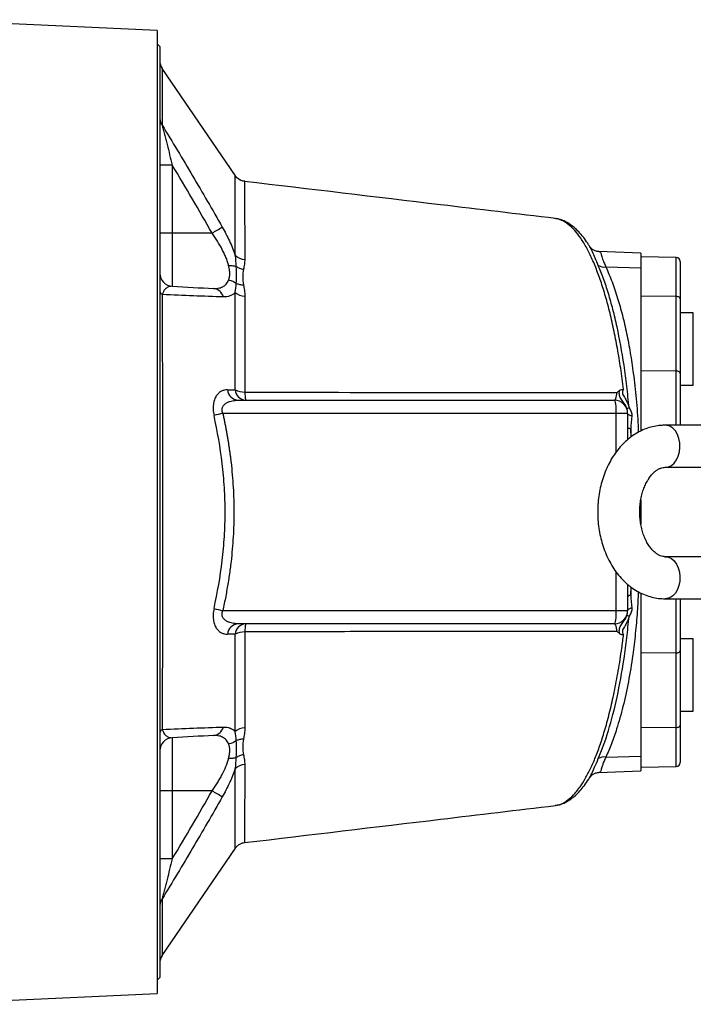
# Model space of a CAD drawing. Header units: millimetres. Extents: x 989 to 4240, y 1860 to 3510.
# Tile 8 of 9: x 3427 to 3940, y 2456 to 3205. Entities that reach past the tile are written whole.
import ezdxf

# ---------------------------------------------------------------- set-up
doc = ezdxf.new("R2010")
doc.units = ezdxf.units.MM
doc.header["$LTSCALE"] = 2

msp = doc.modelspace()

# ---------------------------------------------------------------- linework, layer by layer
at = {"color": 7, "linetype": 'Continuous', "lineweight": 25}
for p, q in [((3532.15, 3196.37), (3349.37, 3204.57)), ((3532.15, 3196.37), (3532.15, 2463.93)), ((3534.15, 3184.15), (3532.15, 3186.15)), ((3534.15, 3184.15), (3534.15, 2476.15)), ((3591.68, 3085.74), (3536.01, 3167.42)), ((3543.63, 3093.93), (3534.15, 3093.93)), ((3543.63, 3093.93), (3543.63, 3042.28)), ((3598.67, 3081.38), (3598.67, 3081.37)), ((3835.14, 3053.34), (3835.01, 3053.37)), ((3543.63, 3042.28), (3534.15, 3042.28)), ((3543.63, 3042.28), (3543.63, 3001.79)), ((3573.91, 3042.28), (3543.63, 3042.28)), ((3900.15, 3027.13), (3868.33, 3028.24)), ((3900.15, 3027.13), (3900.15, 3015.74)), ((3927.2, 3023.68), (3900.15, 3024.15)), ((3930.15, 3020.68), (3930.15, 2992.31)), ((3873.62, 3016.52), (3900.15, 3015.74)), ((3900.15, 3015.74), (3900.15, 2891.85)), ((3927.2, 2994.03), (3900.15, 2994.3)), ((3927.2, 2937.28), (3927.2, 2994.03)), ((3930.15, 2992.31), (3930.15, 2935.56)), ((3940.15, 2981.65), (3930.15, 2981.65)), ((3940.15, 2926.65), (3940.15, 2981.65)), ((3927.2, 2937.28), (3900.15, 2937.55)), ((3930.15, 2935.56), (3930.15, 2896.15)), ((3930.15, 2926.65), (3940.15, 2926.65)), ((3593.75, 2915.15), (3880.15, 2915.15)), ((3881.54, 2905.15), (3582.07, 2905.15)), ((3890.15, 2905.15), (3881.54, 2905.15)), ((3890.15, 2905.15), (3890.15, 2885.12)), ((3966.8, 2896.15), (3918.71, 2896.15)), ((3918.71, 2864.15), (3966.8, 2864.15)), ((3900.15, 2839.31), (3900.15, 2830.15)), ((3899.37, 2830.15), (3900.15, 2830.15)), ((3900.15, 2830.15), (3900.15, 2820.95)), ((3966.8, 2796.15), (3918.71, 2796.15)), ((3890.15, 2775.16), (3890.15, 2755.15)), ((3900.15, 2768.49), (3900.15, 2644.57)), ((3918.71, 2764.15), (3966.8, 2764.15)), ((3930.15, 2764.15), (3930.15, 2724.75)), ((3582.07, 2755.15), (3881.54, 2755.15)), ((3881.54, 2755.15), (3890.15, 2755.15)), ((3880.15, 2745.15), (3593.75, 2745.15)), ((3940.15, 2733.65), (3930.15, 2733.65)), ((3940.15, 2678.65), (3940.15, 2733.65)), ((3927.2, 2723.03), (3900.15, 2722.75)), ((3927.2, 2666.27), (3927.2, 2723.03)), ((3930.15, 2724.75), (3930.15, 2667.99)), ((3930.15, 2678.65), (3940.15, 2678.65)), ((3927.2, 2666.27), (3900.15, 2666)), ((3930.15, 2667.99), (3930.15, 2639.62)), ((3543.63, 2658.52), (3543.63, 2618.02)), ((3873.62, 2643.78), (3900.15, 2644.57)), ((3900.15, 2644.57), (3900.15, 2633.18)), ((3900.15, 2636.15), (3927.2, 2636.62)), ((3868.32, 2632.07), (3900.15, 2633.18)), ((3543.63, 2618.02), (3534.15, 2618.02)), ((3573.91, 2618.02), (3543.63, 2618.02)), ((3543.63, 2618.02), (3543.63, 2566.37)), ((3535.95, 2492.79), (3591.61, 2574.46)), ((3543.63, 2566.37), (3534.15, 2566.37)), ((3532.15, 2474.15), (3534.15, 2476.15)), ((3349.42, 2455.73), (3532.15, 2463.93))]:
    msp.add_line(p, q, dxfattribs=at)
at = {"color": 8, "linetype": 'Continuous', "lineweight": 25}
for p, q in [((3927.2, 2994.03), (3927.2, 3023.68)), ((3927.2, 2896.15), (3927.2, 2937.28)), ((3881.54, 2875.86), (3881.54, 2905.15)), ((3892.81, 2887.24), (3892.49, 2893.26)), ((3892.49, 2893.26), (3892.69, 2887.17)), ((3881.54, 2755.15), (3881.54, 2784.35)), ((3892.7, 2773.14), (3892.49, 2767.04)), ((3892.49, 2767.04), (3892.79, 2773.07)), ((3927.2, 2723.03), (3927.2, 2764.15)), ((3927.2, 2636.62), (3927.2, 2666.27))]:
    msp.add_line(p, q, dxfattribs=at)
at = {"color": 7, "linetype": 'Continuous', "lineweight": 25, "flags": 128}
for points in [[(3930.15, 2992.31), (3930.1, 2992.64), (3929.93, 2992.96), (3929.66, 2993.26), (3929.29, 2993.52), (3928.85, 2993.73), (3928.34, 2993.89), (3927.78, 2993.99), (3927.2, 2994.03)], [(3930.15, 2935.56), (3930.1, 2935.89), (3929.93, 2936.21), (3929.66, 2936.51), (3929.29, 2936.76), (3928.85, 2936.98), (3928.34, 2937.14), (3927.78, 2937.24), (3927.2, 2937.28)], [(3881.54, 2905.15), (3881.52, 2907.1), (3881.44, 2908.98), (3881.31, 2910.71), (3881.14, 2912.22), (3880.93, 2913.47), (3880.68, 2914.39), (3880.42, 2914.96), (3880.15, 2915.15)], [(3893.35, 2903.19), (3892.66, 2903.35), (3892.03, 2903.55), (3891.48, 2903.77), (3891.01, 2904.03), (3890.64, 2904.3), (3890.37, 2904.59), (3890.21, 2904.89), (3890.15, 2905.2)], [(3892.49, 2893.26), (3891.97, 2893.42), (3891.51, 2893.59), (3891.11, 2893.77), (3890.77, 2893.97), (3890.5, 2894.19), (3890.31, 2894.41), (3890.19, 2894.64), (3890.15, 2894.87)], [(3892.49, 2767.04), (3891.97, 2766.89), (3891.51, 2766.72), (3891.11, 2766.53), (3890.77, 2766.33), (3890.5, 2766.12), (3890.31, 2765.9), (3890.19, 2765.67), (3890.15, 2765.44)], [(3893.35, 2757.12), (3892.66, 2756.95), (3892.03, 2756.76), (3891.48, 2756.53), (3891.01, 2756.28), (3890.64, 2756.01), (3890.37, 2755.72), (3890.21, 2755.41), (3890.15, 2755.11)], [(3880.15, 2745.15), (3880.42, 2745.34), (3880.68, 2745.91), (3880.93, 2746.84), (3881.14, 2748.08), (3881.31, 2749.6), (3881.44, 2751.33), (3881.52, 2753.2), (3881.54, 2755.15)], [(3927.2, 2723.03), (3927.78, 2723.06), (3928.34, 2723.16), (3928.85, 2723.33), (3929.29, 2723.54), (3929.66, 2723.8), (3929.93, 2724.09), (3930.1, 2724.41), (3930.15, 2724.75)], [(3927.2, 2666.27), (3927.78, 2666.31), (3928.34, 2666.41), (3928.85, 2666.57), (3929.29, 2666.79), (3929.66, 2667.05), (3929.93, 2667.34), (3930.1, 2667.66), (3930.15, 2667.99)]]:
    msp.add_lwpolyline(points, dxfattribs=at)
at = {"color": 8, "linetype": 'Continuous', "lineweight": 25, "flags": 128}
for points in [[(3918.71, 2864.15), (3921.15, 2864.53), (3923.46, 2865.63), (3925.56, 2867.41), (3927.34, 2869.79), (3928.71, 2872.66), (3929.61, 2875.87), (3930.01, 2879.29), (3929.88, 2882.74), (3929.22, 2886.07), (3928.08, 2889.13), (3926.49, 2891.77), (3924.55, 2893.86), (3922.33, 2895.31), (3919.94, 2896.06), (3918.71, 2896.15)], [(3918.71, 2796.15), (3921.15, 2795.78), (3923.46, 2794.67), (3925.56, 2792.89), (3927.34, 2790.51), (3928.71, 2787.65), (3929.61, 2784.43), (3930.01, 2781.02), (3929.88, 2777.56), (3929.22, 2774.23), (3928.08, 2771.17), (3926.49, 2768.54), (3924.55, 2766.44), (3922.33, 2764.99), (3919.94, 2764.25), (3918.71, 2764.15)]]:
    msp.add_lwpolyline(points, dxfattribs=at)
at = {"color": 7, "linetype": 'Continuous', "lineweight": 25}
for centre, radius, start, end in [((3544.15, 3173.24), 10, 180.00134, 215.55433), ((3542.13, 3129.37), 7.97, 180.40143, 218.80622), ((3489.34, 3192.82), 172.66, 299.32648, 302.30206), ((3599.31, 3033.07), 10.83, 223.973, 267.06124), ((3927.15, 3020.68), 3, 0, 89), ((3544.15, 3011.77), 10, 180, 267), ((3872.52, 3026.2), 9.74, 241.34181, 276.49719), ((3537.79, 2998.64), 3.65, 185.37819, 240.91757), ((3574.07, 2991.43), 8.76, 15.21891, 84.74082), ((3599.1, 3006.04), 11.72, 229.37891, 268.52425), ((3594.43, 2923.96), 8.83, 186.04098, 265.60775), ((3600.13, 2923.96), 8.83, 186.50455, 265.71051), ((3598.73, 2939.41), 18.03, 245.86726, 270.54592), ((3620.55, 2920.21), 21.67, 176.89961, 193.49047), ((3880.15, 2905.15), 10, 0, 90), ((3890.07, 2912.54), 3.4, 259.87865, 290.11597), ((3623.3, 2715.93), 193.66, 102.29345, 104.33091), ((3623.3, 2944.37), 193.66, 255.66916, 257.70661), ((3880.15, 2755.15), 10, 270, 0), ((3890.07, 2747.76), 3.4, 69.88403, 100.12135), ((3594.43, 2736.34), 8.83, 94.39226, 173.95906), ((3600.13, 2736.35), 8.83, 94.2895, 173.49548), ((3620.55, 2740.1), 21.67, 166.50952, 183.10039), ((3598.73, 2720.89), 18.03, 89.45412, 114.13277), ((3574.07, 2668.88), 8.76, 275.25918, 344.78109), ((3599.1, 2654.26), 11.72, 91.47577, 130.62111), ((3537.79, 2661.66), 3.65, 119.08242, 174.62181), ((3544.15, 2648.53), 10, 93, 180), ((3872.52, 2634.1), 9.74, 83.50281, 118.65819), ((3599.31, 2627.23), 10.83, 92.93881, 136.02701), ((3927.15, 2639.62), 3, 271, 0), ((3489.34, 2467.48), 172.66, 57.69793, 60.67351), ((3542.13, 2530.94), 7.97, 141.19378, 179.59857), ((3544.15, 2487.07), 10, 145.03196, 179.99839)]:
    msp.add_arc(centre, radius, start, end, dxfattribs=at)
at = {"color": 8, "linetype": 'Continuous', "lineweight": 25}
for points, knots in [([(3535.89, 3167.33), (3535.89, 3167.33), (3535.89, 3167.32), (3535.89, 3164.77), (3535.89, 3160.82), (3535.89, 3156.16), (3535.9, 3150.33), (3535.9, 3143.3), (3535.9, 3134.83), (3535.91, 3127.99), (3535.91, 3124.37)], [0, 0, 0, 0, 0.113797, 0.282363, 0.398435, 0.514506, 0.630989, 0.74874, 0.866922, 1, 1, 1, 1]), ([(3591.51, 3025.55), (3591.52, 3029.58), (3591.53, 3037.62), (3591.55, 3048.3), (3591.56, 3057.88), (3591.57, 3066.41), (3591.58, 3073.65), (3591.59, 3079.48), (3591.59, 3083.5), (3591.59, 3085.67), (3591.59, 3085.68), (3591.59, 3085.68)], [0, 0, 0, 0, 0.10758, 0.21516, 0.325134, 0.435108, 0.554408, 0.673707, 0.796375, 0.919041, 1, 1, 1, 1]), ([(3598.67, 3081.37), (3598.67, 3081.38), (3598.67, 3081.39), (3598.67, 3079.31), (3598.67, 3075.47), (3598.68, 3069.76), (3598.69, 3062.57), (3598.7, 3054.23), (3598.71, 3044.92), (3598.73, 3034.38), (3598.75, 3026.3), (3598.75, 3022.26)], [0, 0, 0, 0, 0.08265, 0.201697, 0.320747, 0.44318, 0.565615, 0.673021, 0.780426, 0.890213, 1, 1, 1, 1]), ([(3887.09, 2923.3), (3886.74, 2926.05), (3885.7, 2934.21), (3883.72, 2947.27), (3881.04, 2962.24), (3878.02, 2976.42), (3874.7, 2989.64), (3871.14, 3001.7), (3867.34, 3012.66), (3863.31, 3022.48), (3859.02, 3031.16), (3854.53, 3038.54), (3849.84, 3044.61), (3844.99, 3049.17), (3840.07, 3052.29), (3836.77, 3052.99), (3835.14, 3053.34)], [0, 0, 0, 0, 0.03618, 0.107131, 0.178082, 0.251032, 0.323985, 0.395999, 0.468015, 0.54191, 0.615808, 0.691797, 0.767787, 0.845792, 0.923796, 1, 1, 1, 1]), ([(3867.84, 3017.65), (3867.03, 3019.56), (3865.41, 3023.4), (3863.41, 3028.06), (3862.09, 3031.04), (3861.27, 3032.14), (3861.17, 3032.27)], [0, 0, 0, 0, 0.31572, 0.63397, 0.954401, 1, 1, 1, 1]), ([(3868.35, 3028.2), (3868.75, 3028.06), (3869.58, 3027.77), (3870.24, 3025.41), (3871.24, 3021.75), (3872.82, 3018.28), (3873.62, 3016.52)], [0, 0, 0, 0, 0.2422, 0.502953, 0.748148, 1, 1, 1, 1]), ([(3873.62, 3016.52), (3875.2, 3012.87), (3878.35, 3005.56), (3882.52, 2993.18), (3886.22, 2980.03), (3889.43, 2966.18), (3892.22, 2951.4), (3894.72, 2934.83), (3896.72, 2916.32), (3897.95, 2901.2), (3898.21, 2892.45), (3898.27, 2890.73)], [0, 0, 0, 0, 0.1230704, 0.2461369, 0.3593413, 0.4729197, 0.5864814, 0.6996632, 0.8332955, 0.9672553, 1, 1, 1, 1]), ([(3898.3, 2769.49), (3898.06, 2764.49), (3897.53, 2753.62), (3896.09, 2737.57), (3893.92, 2719.51), (3890.84, 2700.79), (3886.72, 2681.94), (3882.32, 2666.4), (3877.93, 2653.71), (3875.05, 2647.09), (3873.62, 2643.78)], [0, 0, 0, 0, 0.096702, 0.209961, 0.322819, 0.473822, 0.625288, 0.776325, 0.888161, 1, 1, 1, 1]), ([(3835.14, 2607.13), (3836.27, 2607.27), (3839.12, 2607.62), (3843.71, 2610.19), (3848.89, 2614.63), (3853.67, 2620.53), (3858.02, 2627.4), (3861.96, 2634.95), (3865.82, 2643.76), (3869.53, 2653.76), (3873.19, 2665.3), (3876.71, 2678.38), (3880.07, 2693.17), (3883.11, 2709.27), (3885.43, 2724.07), (3886.64, 2733.55), (3887.09, 2737.01)], [0, 0, 0, 0, 0.052463, 0.133169, 0.21631, 0.299451, 0.365857, 0.43431, 0.502762, 0.572779, 0.642794, 0.719489, 0.796181, 0.875379, 0.954575, 1, 1, 1, 1]), ([(3873.62, 2643.78), (3873.11, 2642.72), (3872.1, 2640.58), (3870.89, 2637.26), (3870.09, 2634.18), (3869.36, 2632.53), (3868.79, 2631.99), (3868.34, 2632.09), (3868.29, 2632.1)], [0, 0, 0, 0, 0.147674, 0.297075, 0.552274, 0.813245, 0.981433, 1, 1, 1, 1]), ([(3598.75, 2638.05), (3598.74, 2633.56), (3598.73, 2624.6), (3598.71, 2612.91), (3598.69, 2602.65), (3598.68, 2594.13), (3598.68, 2587.47), (3598.67, 2582.53), (3598.67, 2579.64), (3598.67, 2578.44), (3598.67, 2578.76), (3598.67, 2578.78)], [0, 0, 0, 0, 0.122193, 0.244387, 0.370131, 0.495873, 0.61801, 0.740144, 0.865945, 0.991741, 1, 1, 1, 1]), ([(3861.17, 2628.02), (3861.77, 2629.06), (3863.06, 2631.29), (3865.06, 2636.1), (3866.87, 2640.36), (3867.84, 2642.65)], [0, 0, 0, 0, 0.287488, 0.616637, 1, 1, 1, 1]), ([(3591.59, 2574.47), (3591.59, 2574.46), (3591.59, 2574.14), (3591.59, 2575.32), (3591.59, 2578.13), (3591.59, 2583.13), (3591.58, 2589.95), (3591.57, 2598.5), (3591.55, 2608.76), (3591.54, 2620.69), (3591.52, 2630.06), (3591.51, 2634.75)], [0, 0, 0, 0, 0.006712, 0.129037, 0.251367, 0.377411, 0.503458, 0.625812, 0.748167, 0.874084, 1, 1, 1, 1]), ([(3535.91, 2535.93), (3535.91, 2531.58), (3535.9, 2522.88), (3535.9, 2512.34), (3535.89, 2503.81), (3535.89, 2497.57), (3535.89, 2493.95), (3535.89, 2492.4), (3535.89, 2492.79), (3535.89, 2492.83)], [0, 0, 0, 0, 0.161281, 0.322561, 0.488459, 0.654355, 0.816966, 0.979577, 1, 1, 1, 1])]:
    msp.add_open_spline(points, degree=3, knots=knots, dxfattribs=at)
at = {"color": 7, "linetype": 'Continuous', "lineweight": 25}
for points, knots in [([(3535.91, 3124.37), (3536.03, 3123.9), (3536.16, 3123.37), (3536.44, 3122.25), (3536.59, 3121.67), (3537.04, 3119.89), (3537.35, 3118.64), (3537.99, 3116.12), (3538.32, 3114.84), (3538.97, 3112.26), (3539.3, 3110.96), (3540.29, 3107.05), (3540.96, 3104.44), (3542.29, 3099.2), (3542.96, 3096.57), (3543.63, 3093.93)], [0, 0, 0, 0, 0.0625, 0.0625, 0.125, 0.125, 0.25, 0.25, 0.375, 0.375, 0.5, 0.5, 0.75, 0.75, 1, 1, 1, 1]), ([(3535.91, 3124.37), (3543.7, 3111.56), (3551.43, 3098.71), (3566.68, 3072.89), (3574.21, 3059.92), (3581.61, 3046.88)], [0, 0, 0, 0, 0.5, 0.5, 1, 1, 1, 1]), ([(3598.71, 3081.65), (3598.23, 3081.69), (3597, 3081.81), (3595.23, 3082.56), (3593.54, 3083.68), (3592.38, 3084.77), (3591.87, 3085.52), (3591.71, 3085.77)], [0, 0, 0, 0, 0.171972, 0.436632, 0.676314, 0.894545, 1, 1, 1, 1]), ([(3835.15, 3053.37), (3806.04, 3056.85), (3727.22, 3066.25), (3648.41, 3075.65), (3598.69, 3081.58)], [0, 0, 0, 0, 0.36928, 1, 1, 1, 1]), ([(3861.16, 3032.27), (3860.7, 3033.03), (3859.19, 3035.54), (3856.48, 3039.21), (3853.04, 3043.28), (3849.42, 3046.71), (3845.68, 3049.5), (3841.84, 3051.57), (3838.28, 3052.89), (3835.98, 3053.19), (3835.02, 3053.32)], [0, 0, 0, 0, 0.062342, 0.205246, 0.349301, 0.493498, 0.635803, 0.773839, 0.90577, 1, 1, 1, 1]), ([(3586.47, 3017.49), (3586.23, 3018.48), (3585.93, 3019.5), (3585.26, 3021.55), (3584.89, 3022.58), (3584.05, 3024.65), (3583.6, 3025.7), (3582.62, 3027.8), (3582.1, 3028.86), (3580.44, 3032.04), (3579.24, 3034.13), (3576.68, 3038.24), (3575.33, 3040.27), (3573.91, 3042.28)], [0, 0, 0, 0, 0.125, 0.125, 0.25, 0.25, 0.375, 0.375, 0.5, 0.5, 0.75, 0.75, 1, 1, 1, 1]), ([(3581.61, 3046.88), (3583.6, 3043.36), (3585.45, 3039.83), (3587.96, 3034.48), (3588.75, 3032.69), (3590.23, 3029.08), (3590.91, 3027.31), (3591.51, 3025.55)], [0, 0, 0, 0, 0.5, 0.5, 0.75, 0.75, 1, 1, 1, 1]), ([(3868.35, 3028.19), (3867.98, 3028.2), (3866.91, 3028.21), (3864.91, 3028.88), (3863.01, 3030.1), (3861.78, 3031.39), (3861.4, 3032), (3861.25, 3032.25)], [0, 0, 0, 0, 0.133383, 0.383022, 0.627111, 0.847575, 1, 1, 1, 1]), ([(3598.75, 3022.26), (3598.75, 3021.01), (3598.64, 3019.77), (3598.28, 3017.26), (3598.02, 3016), (3597.76, 3014.72)], [0, 0, 0, 0, 0.5, 0.5, 1, 1, 1, 1]), ([(3586.47, 3017.49), (3587.54, 3017.59), (3588.59, 3017.6), (3590.58, 3017.4), (3591.51, 3017.2), (3592.32, 3016.91)], [0, 0, 0, 0, 0.5, 0.5, 1, 1, 1, 1]), ([(3586.48, 3006.53), (3586.54, 3006.69), (3586.65, 3007), (3586.81, 3007.48), (3586.94, 3007.94), (3587.05, 3008.38), (3587.21, 3009.08), (3587.36, 3010.08), (3587.43, 3011.42), (3587.36, 3012.84), (3587.19, 3014.13), (3586.97, 3015.29), (3586.74, 3016.33), (3586.56, 3017.09), (3586.47, 3017.49)], [0, 0, 0, 0, 0.056515, 0.109735, 0.159667, 0.206317, 0.249696, 0.377352, 0.499103, 0.621321, 0.749708, 0.823789, 0.907209, 1, 1, 1, 1]), ([(3592.31, 3004.06), (3592.36, 3005.04), (3592.41, 3006.04), (3592.48, 3008.09), (3592.5, 3009.14), (3592.5, 3011.28), (3592.48, 3012.37), (3592.41, 3014.6), (3592.37, 3015.74), (3592.32, 3016.91)], [0, 0, 0, 0, 0.25, 0.25, 0.5, 0.5, 0.75, 0.75, 1, 1, 1, 1]), ([(3592.32, 3016.91), (3593.09, 3016.36), (3593.95, 3015.88), (3595.79, 3015.14), (3596.77, 3014.87), (3597.76, 3014.72)], [0, 0, 0, 0, 0.5, 0.5, 1, 1, 1, 1]), ([(3597.76, 3014.72), (3597.39, 3012.86), (3597.2, 3010.95), (3597.2, 3007.03), (3597.4, 3005.02), (3597.78, 3002.98)], [0, 0, 0, 0, 0.5, 0.5, 1, 1, 1, 1]), ([(3891.24, 2909.35), (3890.73, 2914.92), (3890.16, 2920.41), (3889.2, 2928.51), (3888.87, 2931.18), (3888.16, 2936.49), (3887.79, 2939.12), (3885.87, 2952.05), (3884.11, 2961.75), (3881.14, 2975.41), (3880.09, 2979.82), (3878.45, 2986.19), (3877.89, 2988.28), (3876.74, 2992.38), (3876.15, 2994.39), (3874.35, 3000.28), (3873.1, 3004.02), (3870.54, 3011.12), (3869.21, 3014.49), (3867.84, 3017.65)], [0, 0, 0, 0, 0.125, 0.125, 0.1875, 0.1875, 0.25, 0.25, 0.5, 0.5, 0.625, 0.625, 0.6875, 0.6875, 0.75, 0.75, 0.875, 0.875, 1, 1, 1, 1]), ([(3574.87, 3000.15), (3576.19, 3000.08), (3577.45, 3000.14), (3579.23, 3000.44), (3579.81, 3000.58), (3580.93, 3000.94), (3581.46, 3001.15), (3582.98, 3001.91), (3583.88, 3002.58), (3585.03, 3003.86), (3585.38, 3004.34), (3586, 3005.37), (3586.26, 3005.93), (3586.48, 3006.53)], [0, 0, 0, 0, 0.25, 0.25, 0.375, 0.375, 0.5, 0.5, 0.75, 0.75, 0.875, 0.875, 1, 1, 1, 1]), ([(3586.48, 3006.53), (3587.54, 3006.39), (3588.6, 3006.1), (3590.57, 3005.26), (3591.5, 3004.71), (3592.31, 3004.06)], [0, 0, 0, 0, 0.5, 0.5, 1, 1, 1, 1]), ([(3592.31, 3004.06), (3593.08, 3003.68), (3593.95, 3003.4), (3595.8, 3003.03), (3596.78, 3002.95), (3597.78, 3002.98)], [0, 0, 0, 0, 0.5, 0.5, 1, 1, 1, 1]), ([(3597.78, 3002.98), (3598.04, 3001.57), (3598.3, 3000.14), (3598.68, 2997.25), (3598.8, 2995.8), (3598.8, 2994.32)], [0, 0, 0, 0, 0.5, 0.5, 1, 1, 1, 1]), ([(3543.63, 3001.79), (3542.97, 3001.82), (3542.31, 3001.77), (3540.99, 3001.45), (3540.33, 3001.19), (3539.35, 3000.6), (3539.03, 3000.36), (3538.38, 2999.8), (3538.06, 2999.47), (3537.59, 2998.88), (3537.43, 2998.67), (3537.12, 2998.2), (3536.97, 2997.94), (3536.67, 2997.36), (3536.53, 2997.04), (3536.26, 2996.33), (3536.13, 2995.93), (3536.01, 2995.45)], [0, 0, 0, 0, 0.25, 0.25, 0.5, 0.5, 0.625, 0.625, 0.75, 0.75, 0.8125, 0.8125, 0.875, 0.875, 0.9375, 0.9375, 1, 1, 1, 1]), ([(3536.01, 2995.45), (3536.02, 2982.8), (3536.03, 2969.84), (3536.05, 2943.31), (3536.05, 2929.73), (3536.06, 2908.9), (3536.07, 2901.88), (3536.07, 2891.24), (3536.07, 2887.66), (3536.07, 2880.52), (3536.08, 2876.95), (3536.08, 2859.1), (3536.08, 2844.81), (3536.08, 2816.22), (3536.08, 2801.92), (3536.07, 2780.45), (3536.07, 2773.28), (3536.07, 2759.04), (3536.06, 2751.97), (3536.06, 2730.99), (3536.05, 2717.32), (3536.04, 2697.28), (3536.03, 2690.67), (3536.02, 2680.88), (3536.02, 2677.64), (3536.02, 2671.21), (3536.02, 2668.02), (3536.01, 2664.86)], [0, 0, 0, 0, 0.125, 0.125, 0.25, 0.25, 0.3125, 0.3125, 0.34375, 0.34375, 0.375, 0.375, 0.5, 0.5, 0.625, 0.625, 0.6875, 0.6875, 0.75, 0.75, 0.875, 0.875, 0.9375, 0.9375, 0.96875, 0.96875, 1, 1, 1, 1]), ([(3582.52, 2993.73), (3575.13, 2993.98), (3567.52, 2994.25), (3551.98, 2994.82), (3544.05, 2995.13), (3536.01, 2995.45)], [0, 0, 0, 0, 0.5, 0.5, 1, 1, 1, 1]), ([(3591.47, 2997.14), (3590.91, 2996.53), (3590.3, 2996), (3589.3, 2995.33), (3588.95, 2995.13), (3588.24, 2994.77), (3587.87, 2994.6), (3585.97, 2993.9), (3584.31, 2993.67), (3582.52, 2993.73)], [0, 0, 0, 0, 0.25, 0.25, 0.375, 0.375, 0.5, 0.5, 1, 1, 1, 1]), ([(3591.36, 2922.96), (3591.37, 2929.81), (3591.38, 2936.49), (3591.4, 2949.51), (3591.4, 2955.86), (3591.43, 2974.4), (3591.45, 2986.1), (3591.47, 2997.14)], [0, 0, 0, 0, 0.25, 0.25, 0.5, 0.5, 1, 1, 1, 1]), ([(3598.8, 2994.32), (3598.82, 2983.51), (3598.84, 2972.03), (3598.86, 2953.79), (3598.87, 2947.54), (3598.89, 2937.9), (3598.89, 2934.64), (3598.9, 2928.06), (3598.9, 2924.74), (3598.91, 2921.38)], [0, 0, 0, 0, 0.5, 0.5, 0.75, 0.75, 0.875, 0.875, 1, 1, 1, 1]), ([(3585.64, 2923.03), (3584.82, 2923.04), (3584.02, 2922.96), (3582.46, 2922.62), (3581.71, 2922.36), (3580.63, 2921.81), (3580.27, 2921.6), (3579.58, 2921.12), (3579.25, 2920.85), (3578.27, 2919.97), (3577.67, 2919.27), (3576.87, 2918.03), (3576.61, 2917.58), (3576.15, 2916.62), (3575.93, 2916.11), (3575.55, 2915.03), (3575.39, 2914.47), (3575.1, 2913.27), (3574.99, 2912.64), (3574.82, 2911.34), (3574.77, 2910.67), (3574.72, 2909.3), (3574.73, 2908.59), (3574.85, 2906.44), (3575.05, 2905.01), (3575.37, 2903.57)], [0, 0, 0, 0, 0.125, 0.125, 0.25, 0.25, 0.3125, 0.3125, 0.375, 0.375, 0.5, 0.5, 0.5625, 0.5625, 0.625, 0.625, 0.6875, 0.6875, 0.75, 0.75, 0.8125, 0.8125, 0.875, 0.875, 1, 1, 1, 1]), ([(3598.91, 2921.38), (3646.54, 2921.22), (3693.98, 2921.1), (3764.86, 2920.99), (3788.41, 2920.96), (3835.37, 2920.95), (3858.77, 2920.95), (3882.08, 2920.97)], [0, 0, 0, 0, 0.5, 0.5, 0.75, 0.75, 1, 1, 1, 1]), ([(3880.15, 2915.15), (3880.35, 2915.15), (3880.54, 2915.28), (3880.83, 2915.66), (3880.92, 2915.82), (3881.1, 2916.2), (3881.19, 2916.42), (3881.44, 2917.17), (3881.6, 2917.78), (3881.88, 2919.24), (3881.99, 2920.07), (3882.08, 2920.97)], [0, 0, 0, 0, 0.25, 0.25, 0.375, 0.375, 0.5, 0.5, 0.75, 0.75, 1, 1, 1, 1]), ([(3889.47, 2909.19), (3889.26, 2909.81), (3888.99, 2910.41), (3888.36, 2911.59), (3888, 2912.16), (3887.24, 2913.23), (3886.84, 2913.73), (3886.07, 2914.72), (3885.7, 2915.2), (3885.06, 2916.17), (3884.79, 2916.66), (3884.34, 2917.7), (3884.17, 2918.24), (3883.93, 2919.4), (3883.86, 2920.01), (3883.82, 2921.27), (3883.86, 2921.92), (3883.94, 2922.58)], [0, 0, 0, 0, 0.125, 0.125, 0.25, 0.25, 0.375, 0.375, 0.5, 0.5, 0.625, 0.625, 0.75, 0.75, 0.875, 0.875, 1, 1, 1, 1]), ([(3883.94, 2922.58), (3884.14, 2922.76), (3884.36, 2922.91), (3884.85, 2923.13), (3885.12, 2923.22), (3885.94, 2923.37), (3886.52, 2923.35), (3887.09, 2923.3)], [0, 0, 0, 0, 0.25, 0.25, 0.5, 0.5, 1, 1, 1, 1]), ([(3887.09, 2923.3), (3886.9, 2923.06), (3886.72, 2922.81), (3886.42, 2922.29), (3886.29, 2922), (3886.14, 2921.41), (3886.11, 2921.1), (3886.15, 2920.49), (3886.21, 2920.18), (3886.5, 2919.3), (3886.81, 2918.74), (3887.48, 2917.65), (3887.84, 2917.11), (3888.53, 2916), (3888.86, 2915.44), (3889.47, 2914.28), (3889.76, 2913.69), (3890.27, 2912.48), (3890.5, 2911.86), (3890.91, 2910.61), (3891.09, 2909.98), (3891.24, 2909.35)], [0, 0, 0, 0, 0.0625, 0.0625, 0.125, 0.125, 0.1875, 0.1875, 0.25, 0.25, 0.375, 0.375, 0.5, 0.5, 0.625, 0.625, 0.75, 0.75, 0.875, 0.875, 1, 1, 1, 1]), ([(3582.07, 2905.15), (3581.88, 2905.58), (3581.73, 2906.03), (3581.53, 2906.94), (3581.48, 2907.41), (3581.5, 2908.31), (3581.55, 2908.74), (3581.77, 2909.56), (3581.92, 2909.96), (3582.48, 2911.02), (3582.97, 2911.61), (3584.07, 2912.61), (3584.67, 2913.01), (3585.94, 2913.7), (3586.61, 2913.98), (3587.97, 2914.44), (3588.67, 2914.61), (3590.8, 2915.03), (3592.26, 2915.15), (3593.75, 2915.15)], [0, 0, 0, 0, 0.0625, 0.0625, 0.125, 0.125, 0.1875, 0.1875, 0.25, 0.25, 0.375, 0.375, 0.5, 0.5, 0.625, 0.625, 0.75, 0.75, 1, 1, 1, 1]), ([(3890.15, 2905.2), (3890.15, 2905.85), (3890.09, 2906.51), (3889.93, 2907.5), (3889.86, 2907.83), (3889.69, 2908.5), (3889.59, 2908.84), (3889.47, 2909.19)], [0, 0, 0, 0, 0.5, 0.5, 0.75, 0.75, 1, 1, 1, 1]), ([(3891.24, 2909.35), (3891.58, 2908.89), (3891.9, 2908.42), (3892.46, 2907.43), (3892.71, 2906.91), (3893.1, 2905.85), (3893.24, 2905.31), (3893.39, 2904.24), (3893.4, 2903.71), (3893.35, 2903.19)], [0, 0, 0, 0, 0.25, 0.25, 0.5, 0.5, 0.75, 0.75, 1, 1, 1, 1]), ([(3575.37, 2756.74), (3578.05, 2768.8), (3580.17, 2780.94), (3582.34, 2799.28), (3582.89, 2805.41), (3583.63, 2817.73), (3583.82, 2823.92), (3583.83, 2836.28), (3583.64, 2842.46), (3583.08, 2851.72), (3582.85, 2854.8), (3582.3, 2860.96), (3581.98, 2864.03), (3580.17, 2879.35), (3578.05, 2891.5), (3575.37, 2903.57)], [0, 0, 0, 0, 0.25, 0.25, 0.375, 0.375, 0.5, 0.5, 0.625, 0.625, 0.6875, 0.6875, 0.75, 0.75, 1, 1, 1, 1]), ([(3582.07, 2905.15), (3582.28, 2904.17), (3582.7, 2902.23), (3583.3, 2899.3), (3583.88, 2896.39), (3584.43, 2893.49), (3584.96, 2890.6), (3585.46, 2887.72), (3585.94, 2884.86), (3586.4, 2882), (3586.83, 2879.16), (3587.24, 2876.32), (3587.62, 2873.5), (3587.98, 2870.69), (3588.95, 2862.5), (3590.13, 2848.99), (3590.69, 2830.11), (3590.13, 2811.25), (3588.88, 2796.94), (3587.68, 2787.16), (3586.95, 2781.91), (3586.15, 2776.63), (3585.25, 2771.31), (3584.28, 2765.96), (3583.22, 2760.56), (3582.46, 2756.96), (3582.07, 2755.15)], [0, 0, 0, 0, 0.019837, 0.039569, 0.059198, 0.078724, 0.098149, 0.117473, 0.136699, 0.155826, 0.174857, 0.193792, 0.212632, 0.231379, 0.250034, 0.376074, 0.500303, 0.624384, 0.750276, 0.784953, 0.819949, 0.855274, 0.890934, 0.926937, 0.96329, 1, 1, 1, 1]), ([(3918.71, 2896.15), (3917.57, 2896.12), (3914.74, 2896.05), (3910.24, 2895.37), (3905.31, 2894.03), (3900.52, 2892.08), (3895.92, 2889.55), (3891.53, 2886.47), (3887.4, 2882.84), (3883.57, 2878.69), (3880.06, 2874.05), (3876.92, 2868.98), (3874.18, 2863.51), (3871.87, 2857.72), (3870.02, 2851.66), (3868.63, 2845.39), (3867.73, 2838.97), (3867.31, 2832.47), (3867.38, 2825.95), (3867.94, 2819.46), (3868.99, 2813.06), (3870.52, 2806.8), (3872.54, 2800.76), (3875.02, 2794.97), (3877.96, 2789.52), (3881.33, 2784.45), (3885.11, 2779.83), (3889.26, 2775.73), (3893.72, 2772.19), (3898.45, 2769.27), (3903.37, 2766.98), (3908.42, 2765.35), (3913.55, 2764.34), (3917, 2764.21), (3918.71, 2764.15)], [0, 0, 0, 0, 0.019933, 0.049512, 0.079087, 0.108801, 0.138787, 0.169142, 0.199922, 0.231134, 0.262735, 0.294648, 0.326783, 0.359054, 0.391394, 0.423752, 0.456114, 0.488483, 0.520871, 0.553294, 0.585767, 0.618307, 0.650926, 0.683623, 0.716376, 0.74912, 0.781769, 0.814209, 0.846317, 0.877986, 0.909153, 0.939816, 0.970029, 1, 1, 1, 1]), ([(3918.71, 2796.15), (3918.46, 2796.16), (3917.57, 2796.18), (3916.07, 2796.47), (3914.1, 2797.25), (3912.05, 2798.48), (3909.93, 2800.24), (3907.79, 2802.58), (3905.79, 2805.4), (3903.97, 2808.67), (3902.39, 2812.35), (3901.1, 2816.37), (3900.13, 2820.66), (3899.52, 2825.15), (3899.3, 2829.74), (3899.45, 2834.34), (3900, 2838.86), (3900.9, 2843.2), (3902.14, 2847.27), (3903.67, 2851), (3905.43, 2854.31), (3907.36, 2857.17), (3909.38, 2859.52), (3911.44, 2861.36), (3913.45, 2862.71), (3915.4, 2863.61), (3917.13, 2864.08), (3918.22, 2864.13), (3918.71, 2864.15)], [0, 0, 0, 0, 0.0186518, 0.0665848, 0.1084595, 0.1472671, 0.1884957, 0.2278445, 0.2663415, 0.3045563, 0.3427433, 0.3810075, 0.419405, 0.4579305, 0.4965439, 0.535186, 0.5737801, 0.6122472, 0.6505338, 0.6886102, 0.7264872, 0.7642417, 0.8020193, 0.8400756, 0.8789136, 0.9193895, 0.9629703, 1, 1, 1, 1]), ([(3575.37, 2756.74), (3575.05, 2755.3), (3574.85, 2753.86), (3574.73, 2751.71), (3574.72, 2751), (3574.77, 2749.63), (3574.82, 2748.96), (3574.99, 2747.67), (3575.1, 2747.04), (3575.39, 2745.84), (3575.55, 2745.26), (3576.12, 2743.65), (3576.59, 2742.7), (3577.68, 2741.03), (3578.27, 2740.33), (3579.25, 2739.45), (3579.58, 2739.19), (3580.27, 2738.71), (3580.63, 2738.5), (3581.72, 2737.94), (3582.47, 2737.68), (3584.02, 2737.34), (3584.82, 2737.26), (3585.64, 2737.27)], [0, 0, 0, 0, 0.125, 0.125, 0.1875, 0.1875, 0.25, 0.25, 0.3125, 0.3125, 0.375, 0.375, 0.5, 0.5, 0.625, 0.625, 0.6875, 0.6875, 0.75, 0.75, 0.875, 0.875, 1, 1, 1, 1]), ([(3893.35, 2757.12), (3893.4, 2756.59), (3893.39, 2756.07), (3893.24, 2754.99), (3893.1, 2754.45), (3892.71, 2753.4), (3892.47, 2752.88), (3891.9, 2751.89), (3891.58, 2751.41), (3891.24, 2750.96)], [0, 0, 0, 0, 0.25, 0.25, 0.5, 0.5, 0.75, 0.75, 1, 1, 1, 1]), ([(3593.75, 2745.15), (3592.26, 2745.15), (3590.81, 2745.27), (3588.68, 2745.69), (3587.98, 2745.87), (3586.61, 2746.33), (3585.95, 2746.6), (3584.68, 2747.29), (3584.07, 2747.7), (3583.25, 2748.44), (3582.99, 2748.71), (3582.51, 2749.31), (3582.3, 2749.63), (3581.92, 2750.35), (3581.77, 2750.73), (3581.56, 2751.56), (3581.5, 2751.99), (3581.48, 2752.9), (3581.53, 2753.36), (3581.73, 2754.27), (3581.88, 2754.72), (3582.07, 2755.15)], [0, 0, 0, 0, 0.25, 0.25, 0.375, 0.375, 0.5, 0.5, 0.625, 0.625, 0.6875, 0.6875, 0.75, 0.75, 0.8125, 0.8125, 0.875, 0.875, 0.9375, 0.9375, 1, 1, 1, 1]), ([(3867.84, 2642.65), (3870.57, 2648.99), (3873.14, 2656.09), (3877.95, 2671.83), (3880.15, 2680.33), (3884.1, 2698.55), (3885.87, 2708.27), (3887.8, 2721.24), (3888.17, 2723.87), (3888.87, 2729.17), (3889.21, 2731.84), (3890.16, 2739.92), (3890.74, 2745.39), (3891.24, 2750.96)], [0, 0, 0, 0, 0.25, 0.25, 0.5, 0.5, 0.75, 0.75, 0.8125, 0.8125, 0.875, 0.875, 1, 1, 1, 1]), ([(3883.94, 2737.72), (3883.86, 2738.38), (3883.82, 2739.03), (3883.86, 2740.3), (3883.93, 2740.91), (3884.17, 2742.06), (3884.34, 2742.61), (3884.79, 2743.65), (3885.06, 2744.14), (3885.7, 2745.1), (3886.07, 2745.59), (3886.84, 2746.57), (3887.24, 2747.08), (3888, 2748.15), (3888.36, 2748.71), (3888.99, 2749.89), (3889.26, 2750.5), (3889.47, 2751.11)], [0, 0, 0, 0, 0.125, 0.125, 0.25, 0.25, 0.375, 0.375, 0.5, 0.5, 0.625, 0.625, 0.75, 0.75, 0.875, 0.875, 1, 1, 1, 1]), ([(3891.24, 2750.96), (3891.09, 2750.33), (3890.91, 2749.7), (3890.5, 2748.45), (3890.27, 2747.83), (3889.76, 2746.62), (3889.47, 2746.02), (3888.86, 2744.87), (3888.53, 2744.3), (3887.84, 2743.19), (3887.48, 2742.65), (3886.81, 2741.56), (3886.5, 2741.01), (3886.21, 2740.12), (3886.15, 2739.82), (3886.11, 2739.2), (3886.14, 2738.9), (3886.29, 2738.3), (3886.42, 2738.02), (3886.72, 2737.49), (3886.9, 2737.24), (3887.09, 2737.01)], [0, 0, 0, 0, 0.125, 0.125, 0.25, 0.25, 0.375, 0.375, 0.5, 0.5, 0.625, 0.625, 0.75, 0.75, 0.8125, 0.8125, 0.875, 0.875, 0.9375, 0.9375, 1, 1, 1, 1]), ([(3889.47, 2751.11), (3889.59, 2751.46), (3889.69, 2751.8), (3889.86, 2752.47), (3889.93, 2752.8), (3890.09, 2753.8), (3890.15, 2754.46), (3890.15, 2755.11)], [0, 0, 0, 0, 0.25, 0.25, 0.5, 0.5, 1, 1, 1, 1]), ([(3882.08, 2739.33), (3881.99, 2740.24), (3881.88, 2741.05), (3881.67, 2742.15), (3881.6, 2742.48), (3881.44, 2743.1), (3881.36, 2743.38), (3881.1, 2744.13), (3880.92, 2744.51), (3880.54, 2745.02), (3880.35, 2745.15), (3880.15, 2745.15)], [0, 0, 0, 0, 0.25, 0.25, 0.375, 0.375, 0.5, 0.5, 0.75, 0.75, 1, 1, 1, 1]), ([(3591.47, 2663.16), (3591.46, 2665.92), (3591.46, 2668.72), (3591.45, 2674.44), (3591.45, 2677.34), (3591.43, 2686.16), (3591.42, 2692.19), (3591.4, 2704.56), (3591.4, 2710.9), (3591.38, 2723.89), (3591.37, 2730.54), (3591.36, 2737.35)], [0, 0, 0, 0, 0.125, 0.125, 0.25, 0.25, 0.5, 0.5, 0.75, 0.75, 1, 1, 1, 1]), ([(3598.91, 2738.92), (3598.9, 2732.22), (3598.89, 2725.68), (3598.87, 2712.91), (3598.86, 2706.68), (3598.85, 2694.51), (3598.84, 2688.58), (3598.82, 2679.92), (3598.82, 2677.06), (3598.81, 2671.45), (3598.8, 2668.69), (3598.8, 2665.98)], [0, 0, 0, 0, 0.25, 0.25, 0.5, 0.5, 0.75, 0.75, 0.875, 0.875, 1, 1, 1, 1]), ([(3882.08, 2739.33), (3858.77, 2739.35), (3835.39, 2739.36), (3800.19, 2739.34), (3788.43, 2739.34), (3764.88, 2739.31), (3753.08, 2739.3), (3717.65, 2739.24), (3693.98, 2739.19), (3646.5, 2739.07), (3622.72, 2739), (3598.91, 2738.92)], [0, 0, 0, 0, 0.25, 0.25, 0.375, 0.375, 0.5, 0.5, 0.75, 0.75, 1, 1, 1, 1]), ([(3883.94, 2737.72), (3884.14, 2737.54), (3884.36, 2737.4), (3884.85, 2737.17), (3885.12, 2737.09), (3885.94, 2736.94), (3886.52, 2736.96), (3887.09, 2737.01)], [0, 0, 0, 0, 0.25, 0.25, 0.5, 0.5, 1, 1, 1, 1]), ([(3536.01, 2664.86), (3544.05, 2665.18), (3551.98, 2665.48), (3567.52, 2666.06), (3575.13, 2666.33), (3582.52, 2666.58)], [0, 0, 0, 0, 0.5, 0.5, 1, 1, 1, 1]), ([(3582.52, 2666.58), (3584.31, 2666.64), (3585.97, 2666.4), (3588.23, 2665.57), (3588.95, 2665.21), (3589.95, 2664.54), (3590.28, 2664.29), (3590.89, 2663.76), (3591.19, 2663.47), (3591.47, 2663.16)], [0, 0, 0, 0, 0.5, 0.5, 0.75, 0.75, 0.875, 0.875, 1, 1, 1, 1]), ([(3598.8, 2665.98), (3598.8, 2664.51), (3598.68, 2663.05), (3598.3, 2660.17), (3598.04, 2658.74), (3597.78, 2657.32)], [0, 0, 0, 0, 0.5, 0.5, 1, 1, 1, 1]), ([(3536.01, 2664.86), (3536.13, 2664.38), (3536.26, 2663.98), (3536.53, 2663.25), (3536.68, 2662.94), (3537.12, 2662.08), (3537.43, 2661.62), (3538.06, 2660.83), (3538.38, 2660.5), (3539.03, 2659.94), (3539.36, 2659.7), (3540.34, 2659.11), (3540.99, 2658.85), (3542.31, 2658.54), (3542.97, 2658.48), (3543.63, 2658.52)], [0, 0, 0, 0, 0.0625, 0.0625, 0.125, 0.125, 0.25, 0.25, 0.375, 0.375, 0.5, 0.5, 0.75, 0.75, 1, 1, 1, 1]), ([(3586.48, 2653.78), (3586.26, 2654.39), (3585.99, 2654.95), (3585.37, 2655.98), (3585.03, 2656.45), (3584.26, 2657.3), (3583.84, 2657.68), (3582.94, 2658.35), (3582.46, 2658.65), (3580.93, 2659.42), (3579.82, 2659.76), (3577.45, 2660.16), (3576.19, 2660.22), (3574.87, 2660.15)], [0, 0, 0, 0, 0.125, 0.125, 0.25, 0.25, 0.375, 0.375, 0.5, 0.5, 0.75, 0.75, 1, 1, 1, 1]), ([(3586.47, 2642.82), (3586.53, 2643.06), (3586.64, 2643.53), (3586.79, 2644.21), (3586.93, 2644.83), (3587.04, 2645.41), (3587.2, 2646.29), (3587.36, 2647.45), (3587.43, 2648.87), (3587.36, 2650.21), (3587.2, 2651.32), (3586.98, 2652.23), (3586.76, 2653), (3586.58, 2653.51), (3586.48, 2653.78)], [0, 0, 0, 0, 0.056649, 0.109936, 0.159864, 0.206441, 0.249676, 0.377422, 0.499016, 0.621386, 0.749674, 0.82396, 0.907391, 1, 1, 1, 1]), ([(3592.31, 2656.25), (3591.5, 2655.59), (3590.57, 2655.04), (3588.6, 2654.2), (3587.54, 2653.92), (3586.48, 2653.78)], [0, 0, 0, 0, 0.5, 0.5, 1, 1, 1, 1]), ([(3597.78, 2657.32), (3596.78, 2657.35), (3595.8, 2657.27), (3593.95, 2656.91), (3593.08, 2656.62), (3592.31, 2656.25)], [0, 0, 0, 0, 0.5, 0.5, 1, 1, 1, 1]), ([(3592.32, 2643.4), (3592.37, 2644.56), (3592.41, 2645.7), (3592.48, 2647.93), (3592.5, 2649.02), (3592.5, 2651.17), (3592.48, 2652.21), (3592.41, 2654.27), (3592.36, 2655.27), (3592.31, 2656.25)], [0, 0, 0, 0, 0.25, 0.25, 0.5, 0.5, 0.75, 0.75, 1, 1, 1, 1]), ([(3597.78, 2657.32), (3597.4, 2655.29), (3597.2, 2653.29), (3597.2, 2649.37), (3597.39, 2647.45), (3597.76, 2645.59)], [0, 0, 0, 0, 0.5, 0.5, 1, 1, 1, 1]), ([(3597.76, 2645.59), (3596.77, 2645.43), (3595.79, 2645.16), (3593.95, 2644.42), (3593.09, 2643.95), (3592.32, 2643.4)], [0, 0, 0, 0, 0.5, 0.5, 1, 1, 1, 1]), ([(3597.76, 2645.59), (3598.02, 2644.31), (3598.28, 2643.05), (3598.64, 2640.54), (3598.75, 2639.29), (3598.75, 2638.05)], [0, 0, 0, 0, 0.5, 0.5, 1, 1, 1, 1]), ([(3573.91, 2618.02), (3575.33, 2620.03), (3576.68, 2622.06), (3578.61, 2625.16), (3579.23, 2626.21), (3580.43, 2628.31), (3581.01, 2629.37), (3582.66, 2632.52), (3583.64, 2634.62), (3584.9, 2637.76), (3585.28, 2638.8), (3585.94, 2640.84), (3586.23, 2641.84), (3586.47, 2642.82)], [0, 0, 0, 0, 0.25, 0.25, 0.375, 0.375, 0.5, 0.5, 0.75, 0.75, 0.875, 0.875, 1, 1, 1, 1]), ([(3592.32, 2643.4), (3591.51, 2643.1), (3590.58, 2642.9), (3588.59, 2642.71), (3587.54, 2642.71), (3586.47, 2642.82)], [0, 0, 0, 0, 0.5, 0.5, 1, 1, 1, 1]), ([(3591.51, 2634.75), (3590.91, 2633), (3590.23, 2631.23), (3589.13, 2628.56), (3588.75, 2627.66), (3587.96, 2625.87), (3587.55, 2624.96), (3585.45, 2620.48), (3583.6, 2616.94), (3581.61, 2613.43)], [0, 0, 0, 0, 0.25, 0.25, 0.375, 0.375, 0.5, 0.5, 1, 1, 1, 1]), ([(3861.22, 2628.05), (3861.38, 2628.31), (3861.76, 2628.9), (3862.99, 2630.18), (3864.86, 2631.36), (3866.85, 2632.01), (3867.92, 2632.03), (3868.29, 2632.03)], [0, 0, 0, 0, 0.163228, 0.374401, 0.620362, 0.867601, 1, 1, 1, 1]), ([(3835.2, 2607.06), (3835.61, 2607.09), (3837.25, 2607.2), (3840.07, 2608.04), (3843.59, 2609.58), (3847.03, 2611.73), (3850.47, 2614.52), (3853.91, 2617.99), (3857.28, 2622.16), (3859.7, 2625.53), (3860.96, 2627.68), (3861.16, 2628.03)], [0, 0, 0, 0, 0.040192, 0.1609753, 0.2822387, 0.4074685, 0.5421554, 0.6823298, 0.8262567, 0.9718293, 1, 1, 1, 1]), ([(3581.61, 2613.43), (3574.21, 2600.38), (3566.68, 2587.42), (3551.43, 2561.6), (3543.7, 2548.74), (3535.91, 2535.93)], [0, 0, 0, 0, 0.5, 0.5, 1, 1, 1, 1]), ([(3598.68, 2578.72), (3648.39, 2584.65), (3727.22, 2594.05), (3806.05, 2603.46), (3835.17, 2606.93)], [0, 0, 0, 0, 0.630692, 1, 1, 1, 1]), ([(3591.63, 2574.46), (3591.66, 2574.52), (3592.07, 2575.23), (3593.19, 2576.34), (3595.01, 2577.64), (3596.88, 2578.46), (3598.17, 2578.61), (3598.69, 2578.67)], [0, 0, 0, 0, 0.023511, 0.290864, 0.543743, 0.816085, 1, 1, 1, 1]), ([(3543.63, 2566.37), (3542.96, 2563.74), (3542.29, 2561.1), (3540.95, 2555.85), (3540.29, 2553.23), (3539.3, 2549.33), (3538.97, 2548.03), (3538.31, 2545.45), (3537.99, 2544.17), (3537.51, 2542.28), (3537.35, 2541.66), (3537.04, 2540.43), (3536.88, 2539.81), (3536.58, 2538.62), (3536.44, 2538.04), (3536.16, 2536.93), (3536.03, 2536.41), (3535.91, 2535.93)], [0, 0, 0, 0, 0.25, 0.25, 0.5, 0.5, 0.625, 0.625, 0.75, 0.75, 0.8125, 0.8125, 0.875, 0.875, 0.9375, 0.9375, 1, 1, 1, 1])]:
    msp.add_open_spline(points, degree=3, knots=knots, dxfattribs=at)
for points in [[(3573.91, 3042.28), (3564.02, 3059.62), (3553.89, 3076.82), (3543.63, 3093.93)], [(3592.32, 3016.91), (3592.26, 3019.72), (3592.06, 3022.63), (3591.51, 3025.55)], [(3591.47, 2997.14), (3592.03, 2999.36), (3592.24, 3001.65), (3592.31, 3004.06)], [(3543.63, 3001.79), (3554.34, 3001.23), (3564.81, 3000.68), (3574.87, 3000.15)], [(3585.64, 2923.03), (3587.55, 2923.01), (3589.46, 2922.98), (3591.36, 2922.96)], [(3883.94, 2922.58), (3883.34, 2922.03), (3882.72, 2921.5), (3882.08, 2920.97)], [(3893.35, 2903.19), (3893.02, 2899.91), (3892.73, 2896.61), (3892.49, 2893.26)], [(3892.49, 2767.04), (3892.73, 2763.7), (3893.02, 2760.39), (3893.35, 2757.12)], [(3591.36, 2737.35), (3589.46, 2737.32), (3587.55, 2737.3), (3585.64, 2737.27)], [(3883.94, 2737.72), (3883.34, 2738.27), (3882.72, 2738.81), (3882.08, 2739.33)], [(3574.87, 2660.15), (3564.81, 2659.63), (3554.34, 2659.08), (3543.63, 2658.52)], [(3592.31, 2656.25), (3592.24, 2658.66), (3592.03, 2660.94), (3591.47, 2663.16)], [(3591.51, 2634.75), (3592.06, 2637.68), (3592.26, 2640.58), (3592.32, 2643.4)], [(3543.63, 2566.37), (3553.89, 2583.49), (3564.02, 2600.69), (3573.91, 2618.02)]]:
    msp.add_open_spline(points, degree=3, dxfattribs=at)

doc.saveas('drawing.dxf')
